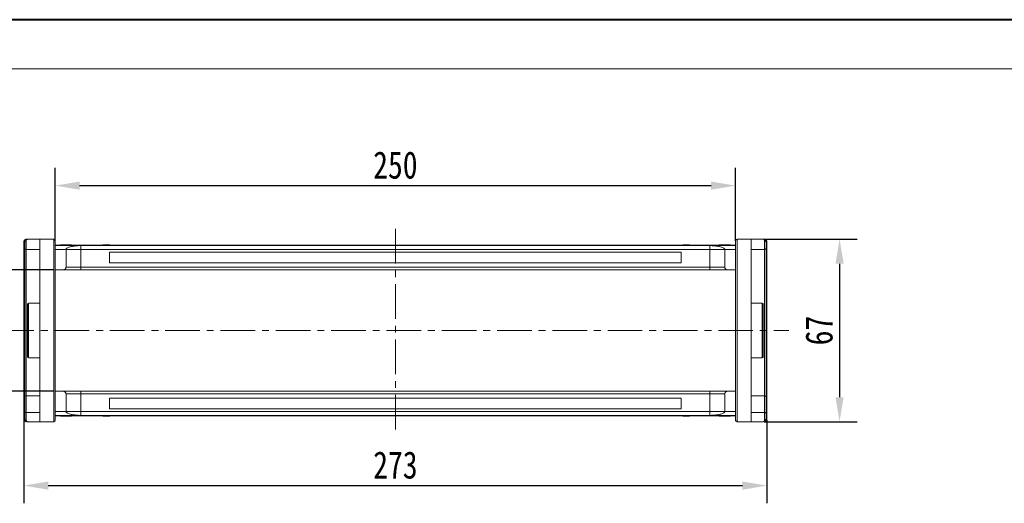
# Model space of a CAD drawing. Header units: millimetres. Extents: x -1004 to 529, y -22 to 1052.
# Tile 37 of 78: x -492 to -130, y 875 to 1052. Entities that reach past the tile are written whole.
import ezdxf

# ---------------------------------------------------------------- set-up
doc = ezdxf.new("R2010")
doc.units = ezdxf.units.MM
doc.linetypes.add('CENTERX2', pattern=[20.32, 12.7, -2.54, 2.54, -2.54])
doc.styles.get("Standard").update_dxf_attribs({"font": '仿宋_GB2312.ttf', "width": 0.8})
doc.dimstyles.new('副本 ISO-45.1', dxfattribs={"dimtxt": 10, "dimasz": 9, "dimexe": 6.5, "dimexo": 0.625, "dimgap": 2.5, "dimtad": 1, "dimdsep": 46, "dimtxsty": 'Standard', "dimcen": 2.5, "dimadec": 0, "dimazin": 0, "dimtfac": 1, "dimtmove": 0, "dimatfit": 3, "dimfxl": 0, "dimarcsym": 0})

# ---------------------------------------------------------------- blocks, each defined once
blk = doc.blocks.new('*D3199')
at = {"color": 0, "lineweight": -2}
for p, q in [((-479.39, 960.5), (-514.72, 960.5)), ((-508.22, 951.5), (-508.22, 924.9)), ((-479.39, 915.9), (-514.72, 915.9))]:
    blk.add_line(p, q, dxfattribs=at)
at = {"color": 0, "lineweight": 9}
for points in [[(-509.72, 951.5), (-506.72, 951.5), (-508.22, 960.5)], [(-509.72, 924.9), (-506.72, 924.9), (-508.22, 915.9)]]:
    blk.add_solid(points, dxfattribs=at)
at = {"layer": 'Defpoints', "color": 0, "lineweight": 9}
for p in [(-478.77, 960.5), (-508.22, 915.9), (-478.77, 915.9)]:
    blk.add_point(p, dxfattribs=at)
at = {"color": 0, "lineweight": 9, "insert": (-515.72, 938.2), "char_height": 10, "attachment_point": 5, "rotation": 90}
blk.add_mtext('45', dxfattribs=at)
blk = doc.blocks.new('*D3200')
at = {"color": 0, "lineweight": -2}
for p, q in [((-218.25, 971.7), (-184.09, 971.7)), ((-190.59, 962.7), (-190.59, 913.7)), ((-218.25, 904.7), (-184.09, 904.7))]:
    blk.add_line(p, q, dxfattribs=at)
at = {"color": 0, "lineweight": 9}
for points in [[(-192.09, 962.7), (-189.09, 962.7), (-190.59, 971.7)], [(-192.09, 913.7), (-189.09, 913.7), (-190.59, 904.7)]]:
    blk.add_solid(points, dxfattribs=at)
at = {"layer": 'Defpoints', "color": 0, "lineweight": 9}
for p in [(-218.88, 971.7), (-218.88, 904.7), (-190.59, 904.7)]:
    blk.add_point(p, dxfattribs=at)
at = {"color": 0, "lineweight": 9, "insert": (-198.09, 938.2), "char_height": 10, "attachment_point": 5, "rotation": 90}
blk.add_mtext('67', dxfattribs=at)
blk = doc.blocks.new('*D3201')
at = {"color": 0, "lineweight": -2}
for p, q in [((-478.77, 971.14), (-478.77, 997.89)), ((-228.77, 971.14), (-228.77, 997.89)), ((-469.77, 991.39), (-237.77, 991.39))]:
    blk.add_line(p, q, dxfattribs=at)
at = {"color": 0, "lineweight": 9}
for points in [[(-469.77, 992.89), (-469.77, 989.89), (-478.77, 991.39)], [(-237.77, 992.89), (-237.77, 989.89), (-228.77, 991.39)]]:
    blk.add_solid(points, dxfattribs=at)
at = {"layer": 'Defpoints', "color": 0, "lineweight": 9}
for p in [(-228.77, 991.39), (-478.77, 970.52), (-228.77, 970.52)]:
    blk.add_point(p, dxfattribs=at)
at = {"color": 0, "lineweight": 9, "insert": (-353.77, 998.89), "char_height": 10, "attachment_point": 5}
blk.add_mtext('250', dxfattribs=at)
blk = doc.blocks.new('*D3202')
at = {"color": 0, "lineweight": -2}
for p, q in [((-490.27, 905.25), (-490.27, 874.74)), ((-217.27, 905.25), (-217.27, 874.74)), ((-481.27, 881.24), (-226.27, 881.24))]:
    blk.add_line(p, q, dxfattribs=at)
at = {"color": 0, "lineweight": 9}
for points in [[(-481.27, 882.74), (-481.27, 879.74), (-490.27, 881.24)], [(-226.27, 882.74), (-226.27, 879.74), (-217.27, 881.24)]]:
    blk.add_solid(points, dxfattribs=at)
at = {"layer": 'Defpoints', "color": 0, "lineweight": 9}
for p in [(-490.27, 905.87), (-217.27, 905.87), (-217.27, 881.24)]:
    blk.add_point(p, dxfattribs=at)
at = {"color": 0, "lineweight": 9, "insert": (-353.77, 888.74), "char_height": 10, "attachment_point": 5}
blk.add_mtext('273', dxfattribs=at)

msp = doc.modelspace()

# ---------------------------------------------------------------- linework, layer by layer
at = {"color": 7, "lineweight": 40}
msp.add_line((514.841, 1052.319), (-1004.42, 1052.319), dxfattribs=at)
at = {"color": 7, "lineweight": 13}
msp.add_line((496.755, 1034.233), (-913.988, 1034.233), dxfattribs=at)
at = {"color": 1, "linetype": 'CENTERX2', "lineweight": 13}
for p, q in [((-353.767, 975.502), (-353.767, 900.896)), ((-499.269, 938.199), (-209.237, 938.199))]:
    msp.add_line(p, q, dxfattribs=at)
at = {"color": 7, "linetype": 'Continuous', "lineweight": 15}
for p, q in [((-490.267, 970.697), (-490.267, 970.7)), ((-490.267, 970.7), (-489.917, 970.699)), ((-490.267, 970.697), (-489.917, 970.697)), ((-490.267, 905.701), (-490.267, 970.697)), ((-489.417, 971.032), (-489.417, 967.949)), ((-484.417, 971.699), (-488.917, 971.699)), ((-484.417, 971.699), (-484.417, 904.699)), ((-479.267, 971.699), (-484.417, 971.699)), ((-479.267, 971.699), (-479.267, 904.699)), ((-353.767, 969.499), (-478.767, 969.499)), ((-478.767, 969.455), (-353.767, 969.455)), ((-476.818, 969.699), (-476.818, 969.499)), ((-476.412, 969.699), (-476.412, 969.499)), ((-474.794, 969.699), (-474.794, 969.499)), ((-473.178, 969.699), (-473.178, 969.499)), ((-472.767, 969.699), (-472.767, 969.499)), ((-461.249, 969.499), (-461.249, 969.699)), ((-461.249, 969.699), (-461.022, 969.699)), ((-461.022, 969.699), (-461.022, 969.499)), ((-461.01, 969.699), (-461.022, 969.699)), ((-461.01, 969.499), (-461.01, 969.699)), ((-461.01, 969.699), (-460.905, 969.699)), ((-460.905, 969.499), (-460.905, 969.699)), ((-460.905, 969.699), (-460.424, 969.699)), ((-460.424, 969.699), (-460.424, 969.499)), ((-460.215, 969.699), (-460.424, 969.699)), ((-460.215, 969.499), (-460.215, 969.699)), ((-460.215, 969.699), (-458.836, 969.699)), ((-458.836, 969.699), (-458.836, 969.499)), ((-458.696, 969.699), (-458.836, 969.699)), ((-458.696, 969.499), (-458.696, 969.699)), ((-228.767, 969.499), (-353.767, 969.499)), ((-353.767, 969.455), (-228.767, 969.455)), ((-248.223, 969.699), (-248.223, 969.499)), ((-248.219, 969.699), (-248.223, 969.699)), ((-248.219, 969.499), (-248.219, 969.699)), ((-248.219, 969.699), (-247.737, 969.699)), ((-247.737, 969.499), (-247.737, 969.699)), ((-247.478, 969.699), (-247.737, 969.699)), ((-247.478, 969.699), (-247.478, 969.499)), ((-247.407, 969.699), (-247.478, 969.699)), ((-247.407, 969.499), (-247.407, 969.699)), ((-247.407, 969.699), (-246.962, 969.699)), ((-246.962, 969.499), (-246.962, 969.699)), ((-246.962, 969.699), (-246.244, 969.699)), ((-246.244, 969.499), (-246.244, 969.699)), ((-246.244, 969.699), (-245.893, 969.699)), ((-245.893, 969.699), (-245.893, 969.499)), ((-245.787, 969.699), (-245.893, 969.699)), ((-245.787, 969.499), (-245.787, 969.699)), ((-245.787, 969.699), (-245.67, 969.699)), ((-245.67, 969.499), (-245.67, 969.699)), ((-234.767, 969.699), (-234.767, 969.499)), ((-232.713, 969.499), (-232.713, 969.699)), ((-230.715, 969.699), (-230.715, 969.499)), ((-228.267, 904.699), (-228.267, 971.699)), ((-223.117, 971.699), (-228.267, 971.699)), ((-223.117, 904.699), (-223.117, 971.699)), ((-218.617, 971.699), (-223.117, 971.699)), ((-218.117, 967.949), (-218.117, 971.032)), ((-217.617, 970.699), (-217.267, 970.7)), ((-217.617, 970.697), (-217.267, 970.697)), ((-217.267, 970.7), (-217.267, 970.697)), ((-217.267, 970.697), (-217.267, 905.701)), ((-489.917, 967.763), (-490.117, 967.763)), ((-489.417, 967.949), (-484.417, 967.949)), ((-489.417, 914.157), (-489.417, 967.949)), ((-474.767, 967.999), (-478.767, 967.999)), ((-474.767, 967.999), (-469.267, 967.999)), ((-474.767, 967.999), (-474.767, 961.499)), ((-353.767, 969.367), (-469.267, 969.367)), ((-469.267, 969.367), (-469.267, 967.999)), ((-469.267, 967.999), (-469.267, 961.499)), ((-469.267, 967.999), (-353.767, 967.999)), ((-353.767, 966.999), (-458.767, 966.999)), ((-458.767, 966.999), (-458.767, 962.999)), ((-238.267, 969.367), (-353.767, 969.367)), ((-353.767, 967.999), (-238.267, 967.999)), ((-248.767, 966.999), (-353.767, 966.999)), ((-248.767, 962.999), (-248.767, 966.999)), ((-238.267, 967.999), (-238.267, 969.367)), ((-238.267, 967.999), (-232.767, 967.999)), ((-238.267, 961.499), (-238.267, 967.999)), ((-232.767, 967.999), (-228.767, 967.999)), ((-232.767, 961.499), (-232.767, 967.999)), ((-223.117, 967.949), (-218.117, 967.949)), ((-218.117, 967.949), (-218.117, 914.157)), ((-217.617, 967.763), (-217.417, 967.763)), ((-217.617, 967.699), (-217.417, 967.699)), ((-217.417, 967.699), (-217.417, 964.463)), ((-489.917, 965.192), (-490.117, 965.192)), ((-490.117, 962.635), (-489.917, 962.635)), ((-458.767, 962.999), (-353.767, 962.999)), ((-353.767, 962.999), (-248.767, 962.999)), ((-217.417, 964.463), (-217.617, 964.463)), ((-217.617, 964.366), (-217.417, 964.366)), ((-217.417, 964.302), (-217.617, 964.302)), ((-217.617, 962.635), (-217.417, 962.635)), ((-217.417, 964.366), (-217.417, 964.302)), ((-478.767, 960.499), (-475.767, 960.499)), ((-469.267, 961.499), (-474.767, 961.499)), ((-469.267, 961.499), (-469.267, 960.499)), ((-353.767, 961.499), (-469.267, 961.499)), ((-469.267, 960.499), (-353.767, 960.499)), ((-238.267, 961.499), (-353.767, 961.499)), ((-353.767, 960.499), (-238.267, 960.499)), ((-232.767, 961.499), (-238.267, 961.499)), ((-238.267, 961.499), (-238.267, 960.499)), ((-231.767, 960.499), (-228.767, 960.499)), ((-484.417, 948.199), (-488.567, 948.199)), ((-488.567, 948.199), (-488.567, 938.199)), ((-218.967, 948.199), (-223.117, 948.199)), ((-218.967, 928.199), (-218.967, 948.199)), ((-488.567, 938.199), (-488.567, 928.199)), ((-488.567, 928.199), (-484.417, 928.199)), ((-223.117, 928.199), (-218.967, 928.199)), ((-475.767, 915.899), (-478.767, 915.899)), ((-469.267, 915.899), (-469.267, 914.899)), ((-353.767, 915.899), (-469.267, 915.899)), ((-238.267, 915.899), (-353.767, 915.899)), ((-238.267, 914.899), (-238.267, 915.899)), ((-231.767, 915.899), (-228.767, 915.899)), ((-489.917, 907.76), (-489.917, 913.804)), ((-484.417, 914.157), (-489.417, 914.157)), ((-489.417, 908.113), (-489.417, 914.157)), ((-474.767, 914.899), (-474.767, 908.399)), ((-474.767, 914.899), (-469.267, 914.899)), ((-469.267, 914.899), (-469.267, 908.399)), ((-469.267, 914.899), (-353.767, 914.899)), ((-353.767, 913.399), (-458.767, 913.399)), ((-458.767, 913.399), (-458.767, 909.399)), ((-353.767, 914.899), (-238.267, 914.899)), ((-248.767, 913.399), (-353.767, 913.399)), ((-248.767, 909.399), (-248.767, 913.399)), ((-238.267, 914.899), (-232.767, 914.899)), ((-238.267, 908.399), (-238.267, 914.899)), ((-232.767, 908.399), (-232.767, 914.899)), ((-218.117, 914.157), (-223.117, 914.157)), ((-218.117, 914.157), (-218.117, 908.113)), ((-217.617, 913.804), (-217.617, 907.76)), ((-489.417, 908.113), (-489.417, 905.366)), ((-484.417, 908.113), (-489.417, 908.113)), ((-478.767, 908.399), (-474.767, 908.399)), ((-469.267, 908.399), (-474.767, 908.399)), ((-469.267, 908.399), (-469.267, 907.031)), ((-353.767, 908.399), (-469.267, 908.399)), ((-458.767, 909.399), (-353.767, 909.399)), ((-353.767, 909.399), (-248.767, 909.399)), ((-238.267, 908.399), (-353.767, 908.399)), ((-238.267, 908.399), (-238.267, 907.031)), ((-232.767, 908.399), (-238.267, 908.399)), ((-228.767, 908.399), (-232.767, 908.399)), ((-218.117, 908.113), (-223.117, 908.113)), ((-218.117, 905.366), (-218.117, 908.113)), ((-490.267, 905.698), (-490.267, 905.701)), ((-489.917, 905.701), (-490.267, 905.701)), ((-489.917, 905.699), (-490.267, 905.698)), ((-488.917, 904.699), (-484.417, 904.699)), ((-484.417, 904.699), (-479.267, 904.699)), ((-353.767, 906.944), (-478.767, 906.944)), ((-478.767, 906.899), (-353.767, 906.899)), ((-476.818, 906.699), (-476.818, 906.899)), ((-474.82, 906.899), (-474.82, 906.699)), ((-472.767, 906.699), (-472.767, 906.899)), ((-469.267, 907.031), (-353.767, 907.031)), ((-461.249, 906.899), (-461.249, 906.699)), ((-461.131, 906.699), (-461.249, 906.699)), ((-461.131, 906.899), (-461.131, 906.699)), ((-461.131, 906.699), (-461.026, 906.699)), ((-461.026, 906.699), (-461.026, 906.899)), ((-460.675, 906.699), (-461.026, 906.699)), ((-460.675, 906.899), (-460.675, 906.699)), ((-459.957, 906.699), (-460.675, 906.699)), ((-459.957, 906.899), (-459.957, 906.699)), ((-459.512, 906.699), (-459.957, 906.699)), ((-459.512, 906.899), (-459.512, 906.699)), ((-459.512, 906.699), (-459.441, 906.699)), ((-459.441, 906.699), (-459.441, 906.899)), ((-459.441, 906.699), (-459.181, 906.699)), ((-459.181, 906.899), (-459.181, 906.699)), ((-458.7, 906.699), (-459.181, 906.699)), ((-458.7, 906.899), (-458.7, 906.699)), ((-458.7, 906.699), (-458.696, 906.699)), ((-458.696, 906.699), (-458.696, 906.899)), ((-353.767, 907.031), (-238.267, 907.031)), ((-228.767, 906.944), (-353.767, 906.944)), ((-353.767, 906.899), (-228.767, 906.899)), ((-248.223, 906.899), (-248.223, 906.699)), ((-248.223, 906.699), (-248.083, 906.699)), ((-248.083, 906.699), (-248.083, 906.899)), ((-246.704, 906.699), (-248.083, 906.699)), ((-246.704, 906.899), (-246.704, 906.699)), ((-246.704, 906.699), (-246.495, 906.699)), ((-246.495, 906.699), (-246.495, 906.899)), ((-246.014, 906.699), (-246.495, 906.699)), ((-246.014, 906.899), (-246.014, 906.699)), ((-245.909, 906.699), (-246.014, 906.699)), ((-245.909, 906.899), (-245.909, 906.699)), ((-245.909, 906.699), (-245.897, 906.699)), ((-245.897, 906.699), (-245.897, 906.899)), ((-245.67, 906.699), (-245.897, 906.699)), ((-245.67, 906.899), (-245.67, 906.699)), ((-234.767, 906.699), (-234.767, 906.899)), ((-234.356, 906.699), (-234.356, 906.899)), ((-232.739, 906.699), (-232.739, 906.899)), ((-231.122, 906.699), (-231.122, 906.899)), ((-230.715, 906.699), (-230.715, 906.899)), ((-228.267, 904.699), (-223.117, 904.699)), ((-223.117, 904.699), (-218.617, 904.699)), ((-217.267, 905.701), (-217.617, 905.701)), ((-217.267, 905.698), (-217.617, 905.699)), ((-217.267, 905.701), (-217.267, 905.698))]:
    msp.add_line(p, q, dxfattribs=at)
for centre, radius, start, end in [((-489.486, 970.595), 0.443, 80.98068, 166.39946), ((-489.238, 971.543), 0.158, 100.60493, 166.76076), ((-479.267, 971.199), 0.5, 0, 90), ((-228.267, 971.199), 0.5, 90, 180), ((-218.296, 971.543), 0.158, 13.23924, 79.39507), ((-218.047, 970.595), 0.443, 13.60053, 99.01929), ((-489.446, 968.42), 0.472, 184.06872, 273.55943), ((-218.087, 968.42), 0.472, 266.44057, 355.93128), ((-488.567, 947.849), 0.35, 90, 180), ((-218.967, 947.849), 0.35, 0, 90), ((-488.567, 928.549), 0.35, 180, 270), ((-218.967, 928.549), 0.35, 270, 0), ((-489.479, 913.716), 0.446, 81.95053, 168.57825), ((-218.054, 913.716), 0.446, 11.42175, 98.04947), ((-489.479, 907.671), 0.446, 81.95053, 168.57825), ((-218.054, 907.671), 0.446, 11.42175, 98.04947), ((-489.486, 905.803), 0.443, 193.60053, 279.01929), ((-489.238, 904.855), 0.158, 193.23924, 259.39507), ((-479.267, 905.199), 0.5, 270, 0), ((-228.267, 905.199), 0.5, 180, 270), ((-218.296, 904.855), 0.158, 280.60493, 346.76076), ((-218.047, 905.803), 0.443, 260.98068, 346.39946)]:
    msp.add_arc(centre, radius, start, end, dxfattribs=at)
for points, knots in [([(-490.267, 970.7), (-490.259, 970.791), (-490.246, 970.955), (-490.143, 971.2), (-489.997, 971.396), (-489.814, 971.543), (-489.631, 971.636), (-489.444, 971.689), (-489.323, 971.695), (-489.267, 971.698)], [0, 0, 0, 0, 0.172016, 0.3127556, 0.4995985, 0.630391, 0.7580256, 0.8892284, 1, 1, 1, 1]), ([(-489.917, 970.699), (-489.9, 970.834), (-489.864, 971.122), (-489.614, 971.448), (-489.284, 971.66), (-489.039, 971.686), (-488.917, 971.699)], [0, 0, 0, 0, 0.2343503, 0.4981953, 0.748869, 1, 1, 1, 1]), ([(-489.917, 968.387), (-489.917, 968.459), (-489.917, 968.605), (-489.917, 968.929), (-489.917, 969.302), (-489.917, 969.568), (-489.917, 969.699)], [0, 0, 0, 0, 0.24551284, 0.5, 0.75448716, 1, 1, 1, 1]), ([(-488.917, 971.699), (-489.033, 971.668), (-489.214, 971.621), (-489.385, 971.333), (-489.407, 971.126), (-489.417, 971.032)], [0, 0, 0, 0, 0.4984129, 0.772928, 1, 1, 1, 1]), ([(-478.767, 938.199), (-478.767, 939.205), (-478.767, 941.218), (-478.767, 944.272), (-478.767, 947.332), (-478.767, 950.057), (-478.767, 952.395), (-478.767, 954.369), (-478.767, 956.607), (-478.767, 959.044), (-478.767, 961.575), (-478.767, 963.859), (-478.767, 965.637), (-478.767, 966.995), (-478.767, 968.018), (-478.767, 969.035), (-478.767, 969.966), (-478.767, 970.681), (-478.767, 971.12), (-478.767, 971.173), (-478.767, 971.199)], [0, 0, 0, 0, 0.0582421, 0.1164894, 0.178226, 0.2399726, 0.2828875, 0.3257092, 0.368633, 0.4343113, 0.5, 0.5656783, 0.6313669, 0.6742818, 0.7171034, 0.7600273, 0.8217639, 0.8835106, 0.9417527, 1, 1, 1, 1]), ([(-476.412, 969.699), (-476.462, 969.699), (-476.564, 969.699), (-476.679, 969.699), (-476.762, 969.699), (-476.801, 969.699), (-476.816, 969.699), (-476.817, 969.699), (-476.818, 969.699)], [0, 0, 0, 0, 0.1937693, 0.3935642, 0.587886, 0.7891312, 0.8942826, 1, 1, 1, 1]), ([(-474.794, 969.699), (-474.928, 969.699), (-475.231, 969.699), (-475.751, 969.699), (-476.173, 969.699), (-476.382, 969.699), (-476.412, 969.699)], [0, 0, 0, 0, 0.2366286, 0.5373614, 0.9329864, 1, 1, 1, 1]), ([(-473.178, 969.699), (-473.232, 969.699), (-473.341, 969.699), (-473.573, 969.699), (-473.869, 969.699), (-474.2, 969.699), (-474.51, 969.699), (-474.699, 969.699), (-474.794, 969.699)], [0, 0, 0, 0, 0.118432, 0.2393289, 0.4494336, 0.6641784, 0.8318201, 1, 1, 1, 1]), ([(-472.767, 969.699), (-472.769, 969.699), (-472.773, 969.699), (-472.817, 969.699), (-472.895, 969.699), (-472.994, 969.699), (-473.092, 969.699), (-473.149, 969.699), (-473.178, 969.699)], [0, 0, 0, 0, 0.1926273, 0.3886837, 0.5820134, 0.7832006, 0.8910383, 1, 1, 1, 1]), ([(-232.713, 969.699), (-232.846, 969.699), (-233.248, 969.699), (-233.804, 969.699), (-234.312, 969.699), (-234.614, 969.699), (-234.752, 969.699), (-234.763, 969.699), (-234.767, 969.699)], [0, 0, 0, 0, 0.1423372, 0.4291269, 0.5899433, 0.7512055, 0.9098946, 1, 1, 1, 1]), ([(-230.715, 969.699), (-230.726, 969.699), (-230.747, 969.699), (-230.95, 969.699), (-231.255, 969.699), (-231.79, 969.699), (-232.299, 969.699), (-232.654, 969.699), (-232.713, 969.699)], [0, 0, 0, 0, 0.148288, 0.2977445, 0.4437132, 0.6077915, 0.9347078, 1, 1, 1, 1]), ([(-228.767, 971.199), (-228.767, 971.173), (-228.767, 971.12), (-228.767, 970.681), (-228.767, 969.966), (-228.767, 969.035), (-228.767, 968.018), (-228.767, 966.995), (-228.767, 965.637), (-228.767, 963.859), (-228.767, 961.575), (-228.767, 959.044), (-228.767, 956.607), (-228.767, 954.37), (-228.767, 952.395), (-228.767, 950.057), (-228.767, 947.332), (-228.767, 944.272), (-228.767, 941.218), (-228.767, 939.206), (-228.767, 938.199)], [0, 0, 0, 0, 0.0582421, 0.1164894, 0.178226, 0.2399726, 0.2828875, 0.3257092, 0.368633, 0.4343113, 0.5, 0.5656783, 0.6313669, 0.6742818, 0.7171034, 0.7600273, 0.8217639, 0.8835106, 0.9417527, 1, 1, 1, 1]), ([(-218.117, 971.032), (-218.127, 971.126), (-218.148, 971.333), (-218.32, 971.621), (-218.5, 971.668), (-218.617, 971.699)], [0, 0, 0, 0, 0.2270634, 0.50158693, 1, 1, 1, 1]), ([(-218.617, 971.699), (-218.494, 971.686), (-218.249, 971.66), (-217.919, 971.448), (-217.669, 971.122), (-217.634, 970.834), (-217.617, 970.699)], [0, 0, 0, 0, 0.2511309, 0.5018046, 0.7656407, 1, 1, 1, 1]), ([(-218.267, 971.698), (-218.21, 971.695), (-218.087, 971.689), (-217.901, 971.635), (-217.719, 971.542), (-217.536, 971.396), (-217.39, 971.2), (-217.287, 970.955), (-217.274, 970.791), (-217.267, 970.7)], [0, 0, 0, 0, 0.1117977, 0.2443303, 0.368648, 0.5004012, 0.6872226, 0.8279677, 1, 1, 1, 1]), ([(-217.617, 968.387), (-217.617, 968.459), (-217.617, 968.605), (-217.617, 968.929), (-217.617, 969.302), (-217.617, 969.568), (-217.617, 969.699)], [0, 0, 0, 0, 0.24551284, 0.5, 0.75448716, 1, 1, 1, 1]), ([(-490.117, 967.763), (-490.117, 967.759), (-490.117, 967.745), (-490.117, 967.55), (-490.117, 967.063), (-490.117, 966.356), (-490.117, 965.705), (-490.117, 965.291), (-490.117, 965.192)], [0, 0, 0, 0, 0.1013981, 0.3069957, 0.5061443, 0.6852619, 0.9245571, 1, 1, 1, 1]), ([(-489.917, 913.804), (-489.917, 914.437), (-489.917, 915.7), (-489.917, 917.765), (-489.917, 919.954), (-489.917, 922.276), (-489.917, 924.717), (-489.917, 927.247), (-489.917, 929.844), (-489.917, 932.486), (-489.917, 935.57), (-489.917, 939.095), (-489.917, 942.589), (-489.917, 945.603), (-489.917, 948.146), (-489.917, 950.649), (-489.917, 953.103), (-489.917, 955.49), (-489.917, 957.777), (-489.917, 959.943), (-489.917, 961.973), (-489.917, 964.138), (-489.917, 966.368), (-489.917, 967.714), (-489.917, 968.387)], [0, 0, 0, 0, 0.0411432, 0.0821686, 0.1233154, 0.1653953, 0.2076405, 0.2500186, 0.2923895, 0.3346347, 0.3767218, 0.4383567, 0.5, 0.5411413, 0.5821667, 0.6233154, 0.6653953, 0.7076405, 0.7500186, 0.7923895, 0.8346347, 0.8767218, 0.9383589, 1, 1, 1, 1]), ([(-469.267, 969.367), (-469.658, 969.359), (-470.354, 969.343), (-471.274, 969.255), (-472.058, 969.151), (-472.771, 969.022), (-473.434, 968.863), (-474.005, 968.674), (-474.441, 968.458), (-474.715, 968.231), (-474.749, 968.076), (-474.767, 967.999)], [0, 0, 0, 0, 0.1253767, 0.2231439, 0.3210442, 0.4226148, 0.5242047, 0.6437825, 0.7633681, 0.8816833, 1, 1, 1, 1]), ([(-232.767, 967.999), (-232.786, 968.081), (-232.825, 968.243), (-233.127, 968.481), (-233.606, 968.705), (-234.257, 968.908), (-235.063, 969.084), (-235.89, 969.211), (-236.677, 969.296), (-237.428, 969.353), (-237.972, 969.362), (-238.267, 969.367)], [0, 0, 0, 0, 0.1245955, 0.2491892, 0.3738223, 0.4984451, 0.6220504, 0.7455895, 0.8257011, 0.9057067, 1, 1, 1, 1]), ([(-217.617, 968.387), (-217.617, 967.946), (-217.617, 967.066), (-217.617, 965.531), (-217.617, 963.838), (-217.617, 961.972), (-217.617, 959.944), (-217.617, 957.777), (-217.617, 955.49), (-217.617, 953.103), (-217.617, 950.248), (-217.617, 946.892), (-217.617, 943.453), (-217.617, 940.406), (-217.617, 937.781), (-217.617, 935.138), (-217.617, 932.487), (-217.617, 929.844), (-217.617, 927.247), (-217.617, 924.718), (-217.617, 922.276), (-217.617, 919.578), (-217.617, 916.678), (-217.617, 914.762), (-217.617, 913.804)], [0, 0, 0, 0, 0.0411432, 0.0821686, 0.1233154, 0.1653953, 0.2076405, 0.2500186, 0.2923895, 0.3346347, 0.3767218, 0.4383567, 0.5, 0.5411413, 0.5821667, 0.6233154, 0.6653953, 0.7076405, 0.7500186, 0.7923895, 0.8346347, 0.8767218, 0.9383589, 1, 1, 1, 1]), ([(-217.417, 967.732), (-217.417, 967.737), (-217.417, 967.75), (-217.417, 967.761), (-217.417, 967.762), (-217.417, 967.763)], [0, 0, 0, 0, 0.2339239, 0.616331, 1, 1, 1, 1]), ([(-490.117, 965.192), (-490.117, 965.059), (-490.117, 964.656), (-490.117, 964.016), (-490.117, 963.354), (-490.117, 962.888), (-490.117, 962.662), (-490.117, 962.643), (-490.117, 962.635)], [0, 0, 0, 0, 0.1018882, 0.3073435, 0.4929627, 0.6786474, 0.8607914, 1, 1, 1, 1]), ([(-217.417, 962.635), (-217.417, 962.641), (-217.417, 962.653), (-217.417, 962.815), (-217.417, 963.14), (-217.417, 963.648), (-217.417, 964.045), (-217.417, 964.302)], [0, 0, 0, 0, 0.1552919, 0.3531453, 0.543243, 0.704067, 1, 1, 1, 1]), ([(-474.767, 961.499), (-474.778, 961.387), (-474.8, 961.162), (-474.972, 960.862), (-475.226, 960.636), (-475.507, 960.516), (-475.693, 960.504), (-475.767, 960.499)], [0, 0, 0, 0, 0.2146939, 0.4293877, 0.6440816, 0.8587754, 1, 1, 1, 1]), ([(-475.767, 960.499), (-475.746, 960.499), (-475.702, 960.499), (-475.341, 960.499), (-474.741, 960.499), (-473.896, 960.499), (-473.026, 960.499), (-472.262, 960.499), (-471.481, 960.499), (-470.48, 960.499), (-469.663, 960.499), (-469.267, 960.499)], [0, 0, 0, 0, 0.11649679, 0.2399717, 0.36857994, 0.49991744, 0.63125493, 0.69561579, 0.7600283, 0.88350321, 1, 1, 1, 1]), ([(-238.267, 960.499), (-237.87, 960.499), (-237.054, 960.499), (-235.842, 960.499), (-234.677, 960.499), (-233.638, 960.499), (-232.932, 960.499), (-232.485, 960.499), (-232.131, 960.499), (-231.831, 960.499), (-231.788, 960.499), (-231.767, 960.499)], [0, 0, 0, 0, 0.1164968, 0.2399717, 0.3685799, 0.4999174, 0.6312549, 0.6956158, 0.7600283, 0.8835032, 1, 1, 1, 1]), ([(-231.767, 960.499), (-231.879, 960.51), (-232.104, 960.532), (-232.404, 960.705), (-232.63, 960.958), (-232.75, 961.24), (-232.762, 961.425), (-232.767, 961.499)], [0, 0, 0, 0, 0.21469386, 0.42938772, 0.64408158, 0.85877544, 1, 1, 1, 1]), ([(-488.917, 947.849), (-488.917, 947.835), (-488.917, 947.807), (-488.917, 947.575), (-488.917, 947.225), (-488.917, 946.782), (-488.917, 946.286), (-488.917, 945.703), (-488.917, 944.813), (-488.917, 943.78), (-488.917, 942.646), (-488.917, 941.486), (-488.917, 940), (-488.917, 938.788), (-488.917, 938.199)], [0, 0, 0, 0, 0.0776745, 0.1577414, 0.2400414, 0.3044107, 0.3687452, 0.4344841, 0.5001876, 0.6314541, 0.6958234, 0.7601579, 0.8835661, 1, 1, 1, 1]), ([(-218.617, 938.199), (-218.617, 938.591), (-218.617, 939.388), (-218.617, 940.582), (-218.617, 941.675), (-218.617, 942.646), (-218.617, 943.495), (-218.617, 944.295), (-218.617, 945.281), (-218.617, 946.119), (-218.617, 946.783), (-218.617, 947.308), (-218.617, 947.754), (-218.617, 947.818), (-218.617, 947.849)], [0, 0, 0, 0, 0.07766667, 0.15774142, 0.24004141, 0.3044107, 0.36874521, 0.43448416, 0.50018759, 0.63145414, 0.69582342, 0.76015794, 0.88356614, 1, 1, 1, 1]), ([(-488.917, 938.199), (-488.917, 937.807), (-488.917, 937.01), (-488.917, 935.816), (-488.917, 934.723), (-488.917, 933.752), (-488.917, 932.903), (-488.917, 932.104), (-488.917, 931.117), (-488.917, 930.279), (-488.917, 929.616), (-488.917, 929.09), (-488.917, 928.644), (-488.917, 928.58), (-488.917, 928.549)], [0, 0, 0, 0, 0.07766667, 0.15774142, 0.24004141, 0.3044107, 0.36874521, 0.43448416, 0.50018759, 0.63145414, 0.69582342, 0.76015794, 0.88356614, 1, 1, 1, 1]), ([(-478.767, 905.199), (-478.767, 905.226), (-478.767, 905.278), (-478.767, 905.717), (-478.767, 906.433), (-478.767, 907.363), (-478.767, 908.38), (-478.767, 909.403), (-478.767, 910.761), (-478.767, 912.539), (-478.767, 914.823), (-478.767, 917.355), (-478.767, 919.791), (-478.767, 922.029), (-478.767, 924.003), (-478.767, 926.341), (-478.767, 929.066), (-478.767, 932.126), (-478.767, 935.18), (-478.767, 937.193), (-478.767, 938.199)], [0, 0, 0, 0, 0.0582421, 0.1164894, 0.178226, 0.2399726, 0.2828875, 0.3257092, 0.368633, 0.4343113, 0.5, 0.5656783, 0.6313669, 0.6742818, 0.7171034, 0.7600273, 0.8217639, 0.8835106, 0.9417527, 1, 1, 1, 1]), ([(-228.767, 938.199), (-228.767, 937.193), (-228.767, 935.18), (-228.767, 932.126), (-228.767, 929.066), (-228.767, 926.341), (-228.767, 924.004), (-228.767, 922.029), (-228.767, 919.792), (-228.767, 917.355), (-228.767, 914.824), (-228.767, 912.539), (-228.767, 910.762), (-228.767, 909.403), (-228.767, 908.38), (-228.767, 907.363), (-228.767, 906.433), (-228.767, 905.717), (-228.767, 905.278), (-228.767, 905.226), (-228.767, 905.199)], [0, 0, 0, 0, 0.0582421, 0.1164894, 0.178226, 0.2399726, 0.2828875, 0.3257092, 0.368633, 0.4343113, 0.5, 0.5656783, 0.6313669, 0.6742818, 0.7171034, 0.7600273, 0.8217639, 0.8835106, 0.9417527, 1, 1, 1, 1]), ([(-218.617, 928.549), (-218.617, 928.563), (-218.617, 928.591), (-218.617, 928.823), (-218.617, 929.173), (-218.617, 929.616), (-218.617, 930.112), (-218.617, 930.696), (-218.617, 931.585), (-218.617, 932.618), (-218.617, 933.753), (-218.617, 934.913), (-218.617, 936.398), (-218.617, 937.611), (-218.617, 938.199)], [0, 0, 0, 0, 0.0776745, 0.1577414, 0.2400414, 0.3044107, 0.3687452, 0.4344841, 0.5001876, 0.6314541, 0.6958234, 0.7601579, 0.8835661, 1, 1, 1, 1]), ([(-475.767, 915.899), (-475.654, 915.888), (-475.429, 915.866), (-475.13, 915.694), (-474.904, 915.44), (-474.784, 915.159), (-474.772, 914.973), (-474.767, 914.899)], [0, 0, 0, 0, 0.21469386, 0.42938772, 0.64408158, 0.85877544, 1, 1, 1, 1]), ([(-469.267, 915.899), (-469.663, 915.899), (-470.48, 915.899), (-471.691, 915.899), (-472.856, 915.899), (-473.896, 915.899), (-474.601, 915.899), (-475.048, 915.899), (-475.403, 915.899), (-475.702, 915.899), (-475.746, 915.899), (-475.767, 915.899)], [0, 0, 0, 0, 0.11649679, 0.2399717, 0.36857994, 0.49991744, 0.63125493, 0.69561579, 0.7600283, 0.88350321, 1, 1, 1, 1]), ([(-231.767, 915.899), (-231.788, 915.899), (-231.831, 915.899), (-232.193, 915.899), (-232.793, 915.899), (-233.638, 915.899), (-234.507, 915.899), (-235.272, 915.899), (-236.053, 915.899), (-237.054, 915.899), (-237.87, 915.899), (-238.267, 915.899)], [0, 0, 0, 0, 0.1164968, 0.2399717, 0.3685799, 0.4999174, 0.6312549, 0.6956158, 0.7600283, 0.8835032, 1, 1, 1, 1]), ([(-232.767, 914.899), (-232.756, 915.012), (-232.734, 915.236), (-232.561, 915.536), (-232.307, 915.762), (-232.026, 915.882), (-231.84, 915.894), (-231.767, 915.899)], [0, 0, 0, 0, 0.21469386, 0.42938772, 0.64408158, 0.85877544, 1, 1, 1, 1]), ([(-474.767, 908.399), (-474.747, 908.318), (-474.709, 908.155), (-474.406, 907.917), (-473.928, 907.694), (-473.277, 907.49), (-472.471, 907.314), (-471.643, 907.187), (-470.856, 907.103), (-470.105, 907.045), (-469.561, 907.036), (-469.267, 907.031)], [0, 0, 0, 0, 0.1245955, 0.2491892, 0.3738223, 0.4984451, 0.6220504, 0.7455895, 0.8257011, 0.9057067, 1, 1, 1, 1]), ([(-238.267, 907.031), (-237.875, 907.04), (-237.179, 907.055), (-236.259, 907.143), (-235.475, 907.247), (-234.762, 907.376), (-234.099, 907.536), (-233.529, 907.725), (-233.093, 907.94), (-232.819, 908.167), (-232.784, 908.322), (-232.767, 908.399)], [0, 0, 0, 0, 0.1253767, 0.2231439, 0.3210442, 0.4226148, 0.5242047, 0.6437825, 0.7633681, 0.8816833, 1, 1, 1, 1]), ([(-489.267, 904.7), (-489.323, 904.703), (-489.447, 904.709), (-489.633, 904.763), (-489.815, 904.856), (-489.997, 905.003), (-490.143, 905.198), (-490.246, 905.443), (-490.259, 905.608), (-490.267, 905.698)], [0, 0, 0, 0, 0.1119973, 0.2448439, 0.3691679, 0.5008987, 0.6875333, 0.8281382, 1, 1, 1, 1]), ([(-488.917, 904.699), (-489.039, 904.712), (-489.284, 904.738), (-489.614, 904.95), (-489.864, 905.276), (-489.9, 905.564), (-489.917, 905.699)], [0, 0, 0, 0, 0.2515188, 0.5017844, 0.7656323, 1, 1, 1, 1]), ([(-489.417, 905.366), (-489.407, 905.272), (-489.385, 905.065), (-489.214, 904.778), (-489.033, 904.73), (-488.917, 904.699)], [0, 0, 0, 0, 0.2270634, 0.5015869, 1, 1, 1, 1]), ([(-476.818, 906.699), (-476.807, 906.699), (-476.786, 906.699), (-476.585, 906.699), (-476.28, 906.699), (-475.744, 906.699), (-475.234, 906.699), (-474.879, 906.699), (-474.82, 906.699)], [0, 0, 0, 0, 0.1482689, 0.2976473, 0.4424214, 0.6078512, 0.9356585, 1, 1, 1, 1]), ([(-474.82, 906.699), (-474.687, 906.699), (-474.286, 906.699), (-473.73, 906.699), (-473.221, 906.699), (-472.919, 906.699), (-472.781, 906.699), (-472.771, 906.699), (-472.767, 906.699)], [0, 0, 0, 0, 0.1423372, 0.4291269, 0.5899433, 0.7512055, 0.9098946, 1, 1, 1, 1]), ([(-234.767, 906.699), (-234.764, 906.699), (-234.76, 906.699), (-234.716, 906.699), (-234.638, 906.699), (-234.54, 906.699), (-234.442, 906.699), (-234.384, 906.699), (-234.356, 906.699)], [0, 0, 0, 0, 0.1926347, 0.388697, 0.5820148, 0.7830443, 0.8909593, 1, 1, 1, 1]), ([(-234.356, 906.699), (-234.301, 906.699), (-234.192, 906.699), (-233.955, 906.699), (-233.647, 906.699), (-233.31, 906.699), (-233.006, 906.699), (-232.828, 906.699), (-232.739, 906.699)], [0, 0, 0, 0, 0.1184406, 0.2393457, 0.4595932, 0.6849248, 0.8422399, 1, 1, 1, 1]), ([(-232.739, 906.699), (-232.606, 906.699), (-232.303, 906.699), (-231.774, 906.699), (-231.351, 906.699), (-231.144, 906.699), (-231.122, 906.699)], [0, 0, 0, 0, 0.23673076, 0.53755546, 0.94966792, 1, 1, 1, 1]), ([(-231.122, 906.699), (-231.072, 906.699), (-230.97, 906.699), (-230.854, 906.699), (-230.771, 906.699), (-230.733, 906.699), (-230.718, 906.699), (-230.716, 906.699), (-230.715, 906.699)], [0, 0, 0, 0, 0.1937762, 0.3936, 0.5878635, 0.7889077, 0.894169, 1, 1, 1, 1]), ([(-217.617, 905.699), (-217.634, 905.564), (-217.669, 905.276), (-217.919, 904.95), (-218.249, 904.738), (-218.494, 904.712), (-218.617, 904.699)], [0, 0, 0, 0, 0.23435876, 0.49821551, 0.74848117, 1, 1, 1, 1]), ([(-218.617, 904.699), (-218.5, 904.73), (-218.32, 904.778), (-218.148, 905.065), (-218.127, 905.272), (-218.117, 905.366)], [0, 0, 0, 0, 0.4984129, 0.772928, 1, 1, 1, 1]), ([(-217.267, 905.698), (-217.274, 905.608), (-217.287, 905.443), (-217.39, 905.198), (-217.536, 905.003), (-217.719, 904.856), (-217.902, 904.763), (-218.089, 904.709), (-218.211, 904.703), (-218.267, 904.7)], [0, 0, 0, 0, 0.1718456, 0.312445, 0.4991009, 0.6298393, 0.7575038, 0.8890244, 1, 1, 1, 1])]:
    msp.add_open_spline(points, degree=3, knots=knots, dxfattribs=at)
for points in [[(-489.917, 969.699), (-489.917, 969.883), (-489.917, 970.252), (-489.917, 970.55), (-489.917, 970.699)], [(-217.617, 970.699), (-217.617, 970.55), (-217.617, 970.252), (-217.617, 969.883), (-217.617, 969.699)], [(-489.917, 906.699), (-489.917, 906.898), (-489.917, 907.295), (-489.917, 907.605), (-489.917, 907.76)], [(-489.917, 905.699), (-489.917, 905.848), (-489.917, 906.146), (-489.917, 906.515), (-489.917, 906.699)], [(-217.617, 907.76), (-217.617, 907.605), (-217.617, 907.295), (-217.617, 906.898), (-217.617, 906.699)], [(-217.617, 906.699), (-217.617, 906.515), (-217.617, 906.146), (-217.617, 905.848), (-217.617, 905.699)]]:
    msp.add_open_spline(points, degree=3, dxfattribs=at)

# ---------------------------------------------------------------- dimensions: what is measured, and where the dimension line sits
at = {"color": 5, "lineweight": 9}
for base, p1, p2, picture, middle in [((-228.767, 991.385), (-478.767, 970.516), (-228.767, 970.516), '*D3201', (-353.767, 998.885)), ((-217.267, 881.244), (-490.267, 905.874), (-217.267, 905.874), '*D3202', (-353.767, 888.744))]:
    dim = msp.add_linear_dim(base=base, p1=p1, p2=p2, dimstyle='副本 ISO-45.1', dxfattribs=at)
    dim.commit()
    dim.dimension.update_dxf_attribs({"geometry": picture, "text_midpoint": middle})
dim = msp.add_linear_dim(base=(-190.594, 904.699), p1=(-218.88, 971.699), p2=(-218.88, 904.699), angle=90, dimstyle='副本 ISO-45.1', dxfattribs=at)
dim.commit()
dim.dimension.update_dxf_attribs({"geometry": '*D3200', "text_midpoint": (-198.094, 938.199)})
dim = msp.add_linear_dim(base=(-508.224, 915.899), p1=(-478.767, 960.499), p2=(-478.767, 915.899), angle=90, text='45', dimstyle='副本 ISO-45.1', dxfattribs=at)
dim.commit()
dim.dimension.update_dxf_attribs({"geometry": '*D3199', "text_midpoint": (-515.724, 938.199)})

doc.saveas('drawing.dxf')
